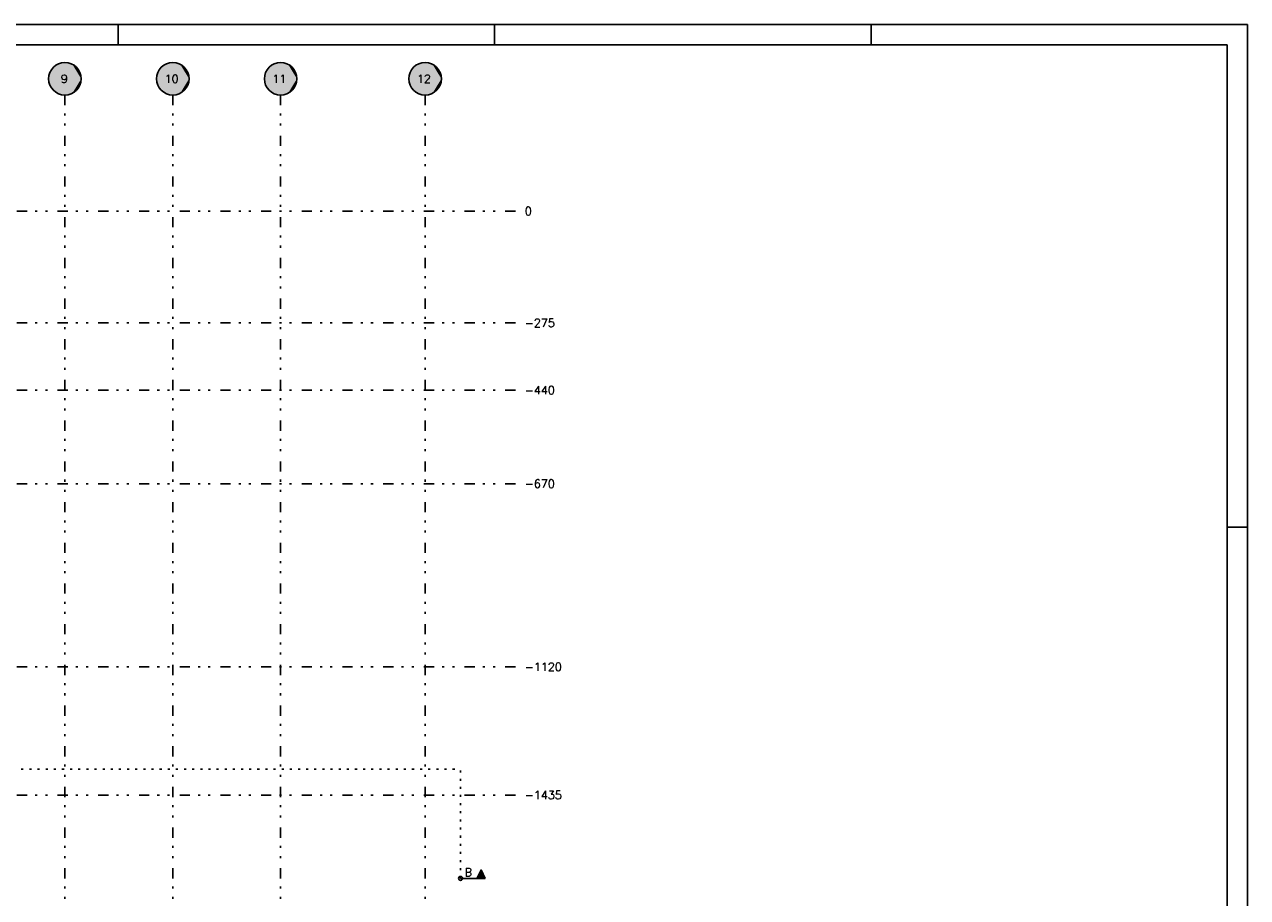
# Model space of a CAD drawing. Extents: x 0 to 119, y 0 to 84.
# Tile 6 of 6: x 59 to 119, y 41 to 84. Entities that reach past the tile are written whole.
import ezdxf

# ---------------------------------------------------------------- set-up
doc = ezdxf.new("R2010")
doc.units = 0
doc.header["$MEASUREMENT"] = 0
doc.linetypes.add('ESTILO_TQS_0002', pattern=[0.4, 0.1, -0.3])
doc.linetypes.add('ESTILO_TQS_0004', pattern=[2, 0.5, -0.4, 0.1, -0.4, 0.1, -0.5])
for name, color, linetype in [('1', 1, 'CONTINUOUS'), ('2', 2, 'CONTINUOUS'), ('3', 3, 'CONTINUOUS'), ('6', 6, 'CONTINUOUS'), ('8', 8, 'CONTINUOUS'), ('9', 9, 'CONTINUOUS')]:
    doc.layers.add(name, color=color, linetype=linetype)
doc.styles.get("Standard").update_dxf_attribs({"font": 'ROMANS.SHX'})

msp = doc.modelspace()

# ---------------------------------------------------------------- linework, layer by layer
at = {"layer": '1', "linetype": 'Continuous'}
for p, q in [((0, 84.099998), (118.900002, 84.099998)), ((63.400002, 83.099998), (63.400002, 84.099998)), ((81.900002, 83.099998), (81.900002, 84.099998)), ((100.400002, 83.099998), (100.400002, 84.099998)), ((118.900002, 0), (118.900002, 84.099998)), ((117.900002, 59.400002), (118.900002, 59.400002))]:
    msp.add_line(p, q, dxfattribs=at)
at = {"layer": '1', "linetype": 'ESTILO_TQS_0004'}
for p, q in [((60.78178, 80.6305), (60.78178, 5.6305)), ((66.08178, 80.6305), (66.08178, 5.6305)), ((71.38178, 80.6305), (71.38178, 5.6305)), ((78.48178, 80.6305), (78.48178, 5.6305)), ((10.42178, 74.9305), (82.98178, 74.9305)), ((10.42178, 69.4305), (82.98178, 69.4305)), ((10.42178, 66.1305), (82.98178, 66.1305)), ((10.42178, 61.5305), (82.98178, 61.5305)), ((10.42178, 52.5305), (82.98178, 52.5305)), ((10.42178, 46.2305), (82.98178, 46.2305))]:
    msp.add_line(p, q, dxfattribs=at)
at = {"layer": '1', "linetype": 'Continuous'}
msp.add_circle((80.224476, 42.135281), 0.1, dxfattribs=at)
at = {"layer": '2', "linetype": 'Continuous'}
for centre in [(60.78178, 81.4305), (66.08178, 81.4305), (71.38178, 81.4305), (78.48178, 81.4305)]:
    msp.add_circle(centre, 0.8, dxfattribs=at)
at = {"layer": '3', "linetype": 'ESTILO_TQS_0002'}
for p in [(13.436597, 47.510333), (80.224476, 42.135281)]:
    msp.add_line(p, (80.224476, 47.510333), dxfattribs=at)
at = {"layer": '3', "linetype": 'Continuous'}
for p, q in [((81.43761, 42.13702), (80.224476, 42.13702)), ((80.224476, 42.135281), (81.440431, 42.135281)), ((81.233015, 42.550113), (81.026468, 42.137019)), ((81.233015, 42.54621), (81.028419, 42.13702)), ((81.422524, 42.167191), (81.043505, 42.167191)), ((81.406568, 42.199101), (81.05946, 42.199101)), ((81.390613, 42.231011), (81.075416, 42.231011)), ((81.374657, 42.262921), (81.091371, 42.262921)), ((81.358701, 42.294832), (81.107327, 42.294832)), ((81.342746, 42.326742), (81.123282, 42.326742)), ((81.326887, 42.358463), (81.139236, 42.35865)), ((81.310837, 42.390562), (81.155192, 42.390562)), ((81.294883, 42.422472), (81.171147, 42.422472)), ((81.278928, 42.454382), (81.187102, 42.454382)), ((81.262973, 42.486293), (81.203057, 42.486293)), ((81.247018, 42.518203), (81.219011, 42.518203)), ((81.440431, 42.135281), (81.233015, 42.550113)), ((81.43761, 42.137019), (81.233015, 42.546211))]:
    msp.add_line(p, q, dxfattribs=at)
msp.add_lwpolyline([(81.437609, 42.13702), (81.233015, 42.54621), (81.028419, 42.13702), (81.437609, 42.13702)], dxfattribs=at)
at = {"layer": '8', "linetype": 'Continuous'}
for p in [(2.5, 83.099998), (117.900002, 1)]:
    msp.add_line(p, (117.900002, 83.099998), dxfattribs=at)
at = {"layer": '9', "linetype": 'Continuous'}
for points in [[(61.58178, 81.4305), (60.048011, 81.749221), (60.011446, 81.646337)], [(61.58178, 81.4305), (60.098244, 81.846167), (60.048011, 81.749221)], [(61.58178, 81.4305), (60.161211, 81.93537), (60.098244, 81.846167)], [(61.58178, 81.4305), (60.235737, 82.015169), (60.161211, 81.93537)], [(61.58178, 81.4305), (60.320436, 82.084076), (60.235737, 82.015169)], [(61.58178, 81.4305), (60.413728, 82.140808), (60.320436, 82.084076)], [(61.58178, 81.4305), (60.513876, 82.184309), (60.413728, 82.140808)], [(61.58178, 81.4305), (60.619015, 82.213767), (60.513876, 82.184309)], [(61.58178, 81.4305), (60.727186, 82.228635), (60.619015, 82.213767)], [(61.58178, 81.4305), (60.836374, 82.228635), (60.727186, 82.228635)], [(61.58178, 81.4305), (60.944545, 82.213767), (60.836374, 82.228635)], [(61.58178, 81.4305), (61.049684, 82.184309), (60.944545, 82.213767)], [(61.58178, 81.4305), (61.149832, 82.140808), (61.049684, 82.184309)], [(61.58178, 81.4305), (61.243124, 82.084076), (61.149832, 82.140808)], [(61.58178, 81.4305), (61.327823, 82.015169), (61.243124, 82.084076)], [(61.58178, 81.4305), (61.402349, 81.93537), (61.327823, 82.015169)], [(61.58178, 81.4305), (61.465316, 81.846167), (61.402349, 81.93537)], [(61.58178, 81.4305), (61.515549, 81.749221), (61.465316, 81.846167)], [(61.58178, 81.4305), (61.552114, 81.646337), (61.515549, 81.749221)], [(66.88178, 81.4305), (65.348011, 81.749221), (65.311446, 81.646337)], [(66.88178, 81.4305), (65.398244, 81.846167), (65.348011, 81.749221)], [(66.88178, 81.4305), (65.461211, 81.93537), (65.398244, 81.846167)], [(66.88178, 81.4305), (65.535737, 82.015169), (65.461211, 81.93537)], [(66.88178, 81.4305), (65.620436, 82.084076), (65.535737, 82.015169)], [(66.88178, 81.4305), (65.713728, 82.140808), (65.620436, 82.084076)], [(66.88178, 81.4305), (65.813876, 82.184309), (65.713728, 82.140808)], [(66.88178, 81.4305), (65.919015, 82.213767), (65.813876, 82.184309)], [(66.88178, 81.4305), (66.027186, 82.228635), (65.919015, 82.213767)], [(66.88178, 81.4305), (66.136374, 82.228635), (66.027186, 82.228635)], [(66.88178, 81.4305), (66.244545, 82.213767), (66.136374, 82.228635)], [(66.88178, 81.4305), (66.349684, 82.184309), (66.244545, 82.213767)], [(66.88178, 81.4305), (66.449832, 82.140808), (66.349684, 82.184309)], [(66.88178, 81.4305), (66.543124, 82.084076), (66.449832, 82.140808)], [(66.88178, 81.4305), (66.627823, 82.015169), (66.543124, 82.084076)], [(66.88178, 81.4305), (66.702349, 81.93537), (66.627823, 82.015169)], [(66.88178, 81.4305), (66.765316, 81.846167), (66.702349, 81.93537)], [(66.88178, 81.4305), (66.815549, 81.749221), (66.765316, 81.846167)], [(66.88178, 81.4305), (66.852114, 81.646337), (66.815549, 81.749221)], [(72.18178, 81.4305), (70.648011, 81.749221), (70.611446, 81.646337)], [(72.18178, 81.4305), (70.698244, 81.846167), (70.648011, 81.749221)], [(72.18178, 81.4305), (70.761211, 81.93537), (70.698244, 81.846167)], [(72.18178, 81.4305), (70.835737, 82.015169), (70.761211, 81.93537)], [(72.18178, 81.4305), (70.920436, 82.084076), (70.835737, 82.015169)], [(72.18178, 81.4305), (71.013728, 82.140808), (70.920436, 82.084076)], [(72.18178, 81.4305), (71.113876, 82.184309), (71.013728, 82.140808)], [(72.18178, 81.4305), (71.219015, 82.213767), (71.113876, 82.184309)], [(72.18178, 81.4305), (71.327186, 82.228635), (71.219015, 82.213767)], [(72.18178, 81.4305), (71.436374, 82.228635), (71.327186, 82.228635)], [(72.18178, 81.4305), (71.544545, 82.213767), (71.436374, 82.228635)], [(72.18178, 81.4305), (71.649684, 82.184309), (71.544545, 82.213767)], [(72.18178, 81.4305), (71.749832, 82.140808), (71.649684, 82.184309)], [(72.18178, 81.4305), (71.843124, 82.084076), (71.749832, 82.140808)], [(72.18178, 81.4305), (71.927823, 82.015169), (71.843124, 82.084076)], [(72.18178, 81.4305), (72.002349, 81.93537), (71.927823, 82.015169)], [(72.18178, 81.4305), (72.065316, 81.846167), (72.002349, 81.93537)], [(72.18178, 81.4305), (72.115549, 81.749221), (72.065316, 81.846167)], [(72.18178, 81.4305), (72.152114, 81.646337), (72.115549, 81.749221)], [(79.28178, 81.4305), (77.748011, 81.749221), (77.711446, 81.646337)], [(79.28178, 81.4305), (77.798244, 81.846167), (77.748011, 81.749221)], [(79.28178, 81.4305), (77.861211, 81.93537), (77.798244, 81.846167)], [(79.28178, 81.4305), (77.935737, 82.015169), (77.861211, 81.93537)], [(79.28178, 81.4305), (78.020436, 82.084076), (77.935737, 82.015169)], [(79.28178, 81.4305), (78.113728, 82.140808), (78.020436, 82.084076)], [(79.28178, 81.4305), (78.213876, 82.184309), (78.113728, 82.140808)], [(79.28178, 81.4305), (78.319015, 82.213767), (78.213876, 82.184309)], [(79.28178, 81.4305), (78.427186, 82.228635), (78.319015, 82.213767)], [(79.28178, 81.4305), (78.536374, 82.228635), (78.427186, 82.228635)], [(79.28178, 81.4305), (78.644545, 82.213767), (78.536374, 82.228635)], [(79.28178, 81.4305), (78.749684, 82.184309), (78.644545, 82.213767)], [(79.28178, 81.4305), (78.849832, 82.140808), (78.749684, 82.184309)], [(79.28178, 81.4305), (78.943124, 82.084076), (78.849832, 82.140808)], [(79.28178, 81.4305), (79.027823, 82.015169), (78.943124, 82.084076)], [(79.28178, 81.4305), (79.102349, 81.93537), (79.027823, 82.015169)], [(79.28178, 81.4305), (79.165316, 81.846167), (79.102349, 81.93537)], [(79.28178, 81.4305), (79.215549, 81.749221), (79.165316, 81.846167)], [(79.28178, 81.4305), (79.252114, 81.646337), (79.215549, 81.749221)], [(61.58178, 81.4305), (59.989231, 81.539433), (59.98178, 81.4305)], [(61.58178, 81.4305), (59.98178, 81.4305), (59.989231, 81.321567)], [(61.58178, 81.4305), (60.011446, 81.646337), (59.989231, 81.539433)], [(61.58178, 81.4305), (59.989231, 81.321567), (60.011446, 81.214663)], [(61.58178, 81.4305), (60.011446, 81.214663), (60.048011, 81.111779)], [(61.58178, 81.4305), (60.048011, 81.111779), (60.098244, 81.014833)], [(61.58178, 81.4305), (60.098244, 81.014833), (60.161211, 80.92563)], [(61.58178, 81.4305), (60.161211, 80.92563), (60.235737, 80.845831)], [(61.58178, 81.4305), (60.235737, 80.845831), (60.320436, 80.776924)], [(61.58178, 81.4305), (60.320436, 80.776924), (60.413728, 80.720192)], [(61.58178, 81.4305), (60.413728, 80.720192), (60.513876, 80.676691)], [(61.58178, 81.4305), (60.513876, 80.676691), (60.619015, 80.647233)], [(61.58178, 81.4305), (60.619015, 80.647233), (60.727186, 80.632365)], [(61.58178, 81.4305), (60.727186, 80.632365), (60.836374, 80.632365)], [(61.58178, 81.4305), (60.836374, 80.632365), (60.944545, 80.647233)], [(61.58178, 81.4305), (60.944545, 80.647233), (61.049684, 80.676691)], [(61.58178, 81.4305), (61.049684, 80.676691), (61.149832, 80.720192)], [(61.58178, 81.4305), (61.149832, 80.720192), (61.243124, 80.776924)], [(61.58178, 81.4305), (61.243124, 80.776924), (61.327823, 80.845831)], [(61.58178, 81.4305), (61.327823, 80.845831), (61.402349, 80.92563)], [(61.58178, 81.4305), (61.402349, 80.92563), (61.465316, 81.014833)], [(61.58178, 81.4305), (61.465316, 81.014833), (61.515549, 81.111779)], [(61.58178, 81.4305), (61.515549, 81.111779), (61.552114, 81.214663)], [(61.58178, 81.4305), (61.574329, 81.539433), (61.552114, 81.646337)], [(61.58178, 81.4305), (61.552114, 81.214663), (61.574329, 81.321567)], [(61.58178, 81.4305), (61.574329, 81.321567), (61.58178, 81.4305)], [(66.88178, 81.4305), (65.289231, 81.539433), (65.28178, 81.4305)], [(66.88178, 81.4305), (65.28178, 81.4305), (65.289231, 81.321567)], [(66.88178, 81.4305), (65.311446, 81.646337), (65.289231, 81.539433)], [(66.88178, 81.4305), (65.289231, 81.321567), (65.311446, 81.214663)], [(66.88178, 81.4305), (65.311446, 81.214663), (65.348011, 81.111779)], [(66.88178, 81.4305), (65.348011, 81.111779), (65.398244, 81.014833)], [(66.88178, 81.4305), (65.398244, 81.014833), (65.461211, 80.92563)], [(66.88178, 81.4305), (65.461211, 80.92563), (65.535737, 80.845831)], [(66.88178, 81.4305), (65.535737, 80.845831), (65.620436, 80.776924)], [(66.88178, 81.4305), (65.620436, 80.776924), (65.713728, 80.720192)], [(66.88178, 81.4305), (65.713728, 80.720192), (65.813876, 80.676691)], [(66.88178, 81.4305), (65.813876, 80.676691), (65.919015, 80.647233)], [(66.88178, 81.4305), (65.919015, 80.647233), (66.027186, 80.632365)], [(66.88178, 81.4305), (66.027186, 80.632365), (66.136374, 80.632365)], [(66.88178, 81.4305), (66.136374, 80.632365), (66.244545, 80.647233)], [(66.88178, 81.4305), (66.244545, 80.647233), (66.349684, 80.676691)], [(66.88178, 81.4305), (66.349684, 80.676691), (66.449832, 80.720192)], [(66.88178, 81.4305), (66.449832, 80.720192), (66.543124, 80.776924)], [(66.88178, 81.4305), (66.543124, 80.776924), (66.627823, 80.845831)], [(66.88178, 81.4305), (66.627823, 80.845831), (66.702349, 80.92563)], [(66.88178, 81.4305), (66.702349, 80.92563), (66.765316, 81.014833)], [(66.88178, 81.4305), (66.765316, 81.014833), (66.815549, 81.111779)], [(66.88178, 81.4305), (66.815549, 81.111779), (66.852114, 81.214663)], [(66.88178, 81.4305), (66.874329, 81.539433), (66.852114, 81.646337)], [(66.88178, 81.4305), (66.852114, 81.214663), (66.874329, 81.321567)], [(66.88178, 81.4305), (66.874329, 81.321567), (66.88178, 81.4305)], [(72.18178, 81.4305), (70.589231, 81.539433), (70.58178, 81.4305)], [(72.18178, 81.4305), (70.58178, 81.4305), (70.589231, 81.321567)], [(72.18178, 81.4305), (70.611446, 81.646337), (70.589231, 81.539433)], [(72.18178, 81.4305), (70.589231, 81.321567), (70.611446, 81.214663)], [(72.18178, 81.4305), (70.611446, 81.214663), (70.648011, 81.111779)], [(72.18178, 81.4305), (70.648011, 81.111779), (70.698244, 81.014833)], [(72.18178, 81.4305), (70.698244, 81.014833), (70.761211, 80.92563)], [(72.18178, 81.4305), (70.761211, 80.92563), (70.835737, 80.845831)], [(72.18178, 81.4305), (70.835737, 80.845831), (70.920436, 80.776924)], [(72.18178, 81.4305), (70.920436, 80.776924), (71.013728, 80.720192)], [(72.18178, 81.4305), (71.013728, 80.720192), (71.113876, 80.676691)], [(72.18178, 81.4305), (71.113876, 80.676691), (71.219015, 80.647233)], [(72.18178, 81.4305), (71.219015, 80.647233), (71.327186, 80.632365)], [(72.18178, 81.4305), (71.327186, 80.632365), (71.436374, 80.632365)], [(72.18178, 81.4305), (71.436374, 80.632365), (71.544545, 80.647233)], [(72.18178, 81.4305), (71.544545, 80.647233), (71.649684, 80.676691)], [(72.18178, 81.4305), (71.649684, 80.676691), (71.749832, 80.720192)], [(72.18178, 81.4305), (71.749832, 80.720192), (71.843124, 80.776924)], [(72.18178, 81.4305), (71.843124, 80.776924), (71.927823, 80.845831)], [(72.18178, 81.4305), (71.927823, 80.845831), (72.002349, 80.92563)], [(72.18178, 81.4305), (72.002349, 80.92563), (72.065316, 81.014833)], [(72.18178, 81.4305), (72.065316, 81.014833), (72.115549, 81.111779)], [(72.18178, 81.4305), (72.115549, 81.111779), (72.152114, 81.214663)], [(72.18178, 81.4305), (72.174329, 81.539433), (72.152114, 81.646337)], [(72.18178, 81.4305), (72.152114, 81.214663), (72.174329, 81.321567)], [(72.18178, 81.4305), (72.174329, 81.321567), (72.18178, 81.4305)], [(79.28178, 81.4305), (77.689231, 81.539433), (77.68178, 81.4305)], [(79.28178, 81.4305), (77.68178, 81.4305), (77.689231, 81.321567)], [(79.28178, 81.4305), (77.711446, 81.646337), (77.689231, 81.539433)], [(79.28178, 81.4305), (77.689231, 81.321567), (77.711446, 81.214663)], [(79.28178, 81.4305), (77.711446, 81.214663), (77.748011, 81.111779)], [(79.28178, 81.4305), (77.748011, 81.111779), (77.798244, 81.014833)], [(79.28178, 81.4305), (77.798244, 81.014833), (77.861211, 80.92563)], [(79.28178, 81.4305), (77.861211, 80.92563), (77.935737, 80.845831)], [(79.28178, 81.4305), (77.935737, 80.845831), (78.020436, 80.776924)], [(79.28178, 81.4305), (78.020436, 80.776924), (78.113728, 80.720192)], [(79.28178, 81.4305), (78.113728, 80.720192), (78.213876, 80.676691)], [(79.28178, 81.4305), (78.213876, 80.676691), (78.319015, 80.647233)], [(79.28178, 81.4305), (78.319015, 80.647233), (78.427186, 80.632365)], [(79.28178, 81.4305), (78.427186, 80.632365), (78.536374, 80.632365)], [(79.28178, 81.4305), (78.536374, 80.632365), (78.644545, 80.647233)], [(79.28178, 81.4305), (78.644545, 80.647233), (78.749684, 80.676691)], [(79.28178, 81.4305), (78.749684, 80.676691), (78.849832, 80.720192)], [(79.28178, 81.4305), (78.849832, 80.720192), (78.943124, 80.776924)], [(79.28178, 81.4305), (78.943124, 80.776924), (79.027823, 80.845831)], [(79.28178, 81.4305), (79.027823, 80.845831), (79.102349, 80.92563)], [(79.28178, 81.4305), (79.102349, 80.92563), (79.165316, 81.014833)], [(79.28178, 81.4305), (79.165316, 81.014833), (79.215549, 81.111779)], [(79.28178, 81.4305), (79.215549, 81.111779), (79.252114, 81.214663)], [(79.28178, 81.4305), (79.274329, 81.539433), (79.252114, 81.646337)], [(79.28178, 81.4305), (79.252114, 81.214663), (79.274329, 81.321567)], [(79.28178, 81.4305), (79.274329, 81.321567), (79.28178, 81.4305)]]:
    msp.add_solid(points, dxfattribs=at)

# ---------------------------------------------------------------- texts
at = {"layer": '1', "linetype": 'Continuous'}
for s, p in [('0', (83.38178, 74.7305)), ('-275', (83.38178, 69.2305)), ('-440', (83.38178, 65.9305)), ('-670', (83.38178, 61.3305)), ('-1120', (83.38178, 52.3305)), ('-1435', (83.38178, 46.0305))]:
    msp.add_text(s, height=0.4, dxfattribs=at).set_placement(p)
at = {"layer": '3', "linetype": 'Continuous'}
msp.add_text('B', height=0.4, dxfattribs=at).set_placement((80.424476, 42.235281))
at = {"layer": '6', "linetype": 'Continuous'}
for s, p in [('9', (60.58178, 81.2305)), ('10', (65.68178, 81.2305)), ('11', (70.98178, 81.2305)), ('12', (78.08178, 81.2305))]:
    msp.add_text(s, height=0.4, dxfattribs=at).set_placement(p)

doc.saveas('drawing.dxf')
